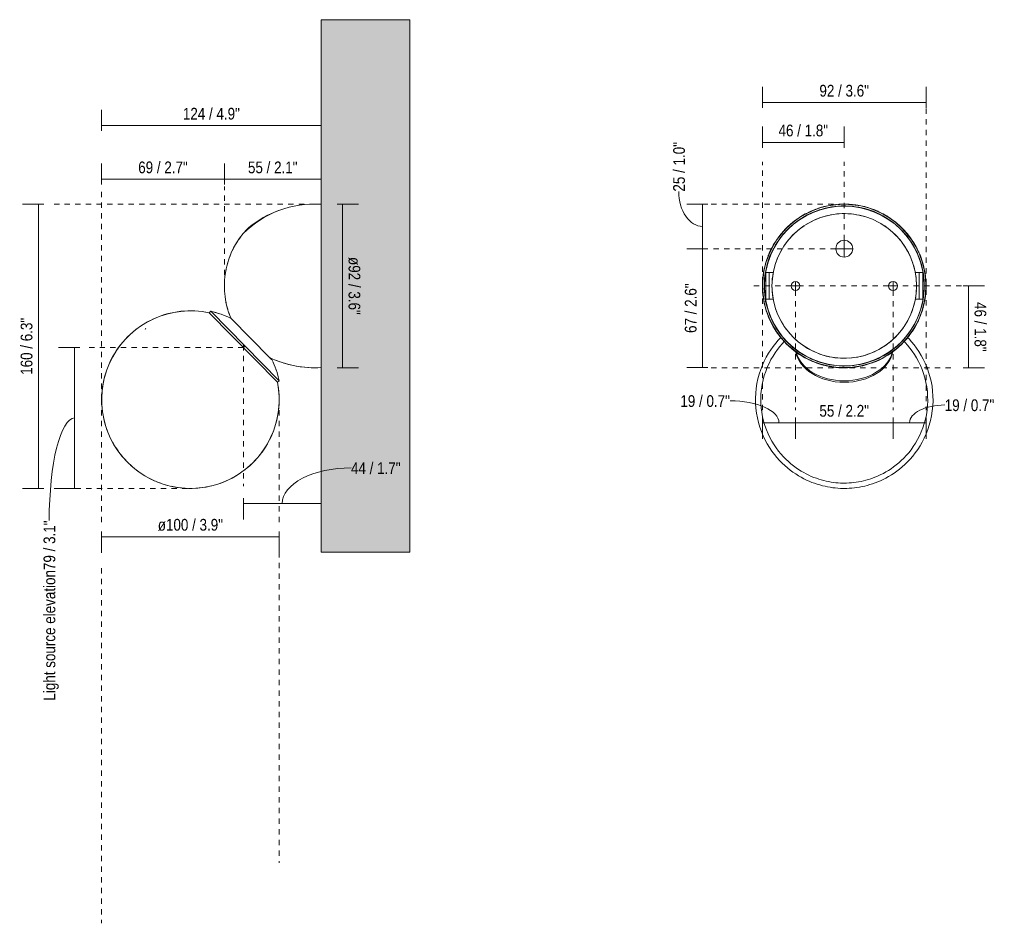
# Model space of a CAD drawing. Header units: millimetres. Extents: x -6669 to -5291, y -59 to 6739.
# Tile 2 of 4: x -5846 to -5291, y -59 to 450. Entities that reach past the tile are written whole.
import ezdxf

# ---------------------------------------------------------------- set-up
doc = ezdxf.new("R2010")
doc.units = ezdxf.units.MM
doc.linetypes.add('Dash', pattern=[6, 3, -3])
for name, color, linetype, lineweight in [('Cotas', 7, 'Continuous', 9), ('Cotas-3', 7, 'Continuous', 9), ('Lighthing Fixture Detail Wide Black', 7, 'Continuous', 20), ('Luminarias', 7, 'Continuous', 20), ('Muros', 7, 'Continuous', 9)]:
    doc.layers.add(name, color=color, linetype=linetype, lineweight=lineweight)
doc.layers.add('Lighthing Fixture Dim Grey Dash', color=7, linetype='Dash', lineweight=9, true_color=0xd2d2d2)
doc.styles.add('Arial Narrow', font='ARIALN.TTF', dxfattribs={"height": 6.6})
doc.dimstyles.new('FARO_-_2_2mm_Arial_Narrow_mm_Inch_Left', dxfattribs={"dimscale": 304.8, "dimtxt": 6.754644, "dimasz": 0, "dimexe": 0.029528, "dimexo": 0.0625, "dimgap": 0.004921, "dimtad": 1, "dimdec": 0, "dimzin": 0, "dimdsep": 46, "dimtxsty": 'Arial Narrow', "dimblk1": 'NONE', "dimblk2": 'NONE', "dimsah": 1, "dimcen": 0.09, "dimadec": 0, "dimazin": 0, "dimtfac": 1, "dimtdec": 4, "dimtix": 1, "dimtmove": 0, "dimatfit": 3, "dimfxl": 0.009843, "dimfxlon": 1, "dimtvp": 1, "dimtolj": 1, "dimtzin": 0, "dimarcsym": 2})
doc.dimstyles.new('FARO_-_2_2mm_Arial_Narrow_mm_Inch_Left_1', dxfattribs={"dimscale": 304.8, "dimtxt": 6.754644, "dimasz": 0, "dimexe": 0.029528, "dimexo": 0.0625, "dimgap": 0.004921, "dimtad": 1, "dimdec": 0, "dimzin": 0, "dimdsep": 46, "dimtxsty": 'Arial Narrow', "dimblk1": 'NONE', "dimblk2": 'NONE', "dimsah": 1, "dimcen": 0.09, "dimadec": 0, "dimazin": 0, "dimtfac": 1, "dimtdec": 4, "dimtix": 1, "dimtmove": 1, "dimatfit": 3, "dimfxl": 0.009843, "dimfxlon": 1, "dimtvp": 1, "dimtolj": 1, "dimtzin": 0, "dimarcsym": 2})
doc.dimstyles.new('FARO_-_2_2mm_Arial_Narrow_mm_Inch_Right', dxfattribs={"dimscale": 304.8, "dimtxt": 6.754644, "dimasz": 0, "dimexe": 0.029528, "dimexo": 0.0625, "dimgap": 0.004921, "dimtad": 1, "dimdec": 0, "dimzin": 0, "dimdsep": 46, "dimtxsty": 'Arial Narrow', "dimblk1": 'NONE', "dimblk2": 'NONE', "dimsah": 1, "dimcen": 0.09, "dimadec": 0, "dimazin": 0, "dimtfac": 1, "dimtdec": 4, "dimtix": 1, "dimtmove": 0, "dimatfit": 3, "dimfxl": 0.009843, "dimfxlon": 1, "dimtvp": 1, "dimtolj": 1, "dimtzin": 0, "dimarcsym": 2})

# ---------------------------------------------------------------- blocks, each defined once
blk = doc.blocks.new('64027 - 64028 JOY LED White wall lamp-507140-Lateral_PDF')
at = {"layer": 'Luminarias'}
for p, q in [((-3269.76, 346.04), (-3268.96, 346)), ((-3315.4, 326.25), (-3314.33, 327.75)), ((-3313.2, 329.21), (-3312.99, 329.47)), ((-3317.36, 323.12), (-3316.41, 324.71)), ((-3320.51, 316.45), (-3319.82, 318.16)), ((-3319.07, 319.85), (-3318.25, 321.5)), ((-3322.14, 311.16), (-3321.67, 312.94)), ((-3322.88, 307.54), (-3322.55, 309.36)), ((-3323.11, 294.08), (-3323.17, 294.68)), ((-3322.5, 290.44), (-3322.84, 292.26)), ((-3321.61, 286.86), (-3322.09, 288.64)), ((-3296.65, 259.02), (-3297.82, 259.56)), ((-3297.81, 259.55), (-3296.88, 258.61)), ((-3295.94, 256.68), (-3295.16, 254.8)), ((-3292.26, 257.27), (-3294.47, 258.1)), ((-3294.45, 252.9), (-3294.38, 252.67)), ((-3293.82, 250.96), (-3293.26, 249)), ((-3292.79, 247.02), (-3292.69, 246.55)), ((-3389.19, 217.58), (-3389.89, 219.46)), ((-3387.57, 213.93), (-3388.42, 215.74)), ((-3385.67, 210.41), (-3386.66, 212.15)), ((-3383.48, 207.06), (-3384.61, 208.72)), ((-3381.04, 203.9), (-3382.3, 205.45)), ((-3378.35, 200.94), (-3379.73, 202.39)), ((-3377.82, 200.4), (-3378.28, 200.86)), ((-3359.34, 188.8), (-3361.21, 189.5)), ((-3355.52, 187.61), (-3357.44, 188.17))]:
    blk.add_line(p, q, dxfattribs=at)
at = {"layer": 'Luminarias', "flags": 128}
for points in [[(-3307.57, 334.63), (-3305.63, 336), (-3303.64, 337.28), (-3301.6, 338.48), (-3299.52, 339.61), (-3297.39, 340.64), (-3295.22, 341.59), (-3293.01, 342.46), (-3292.79, 342.53)], [(-3312.99, 329.47), (-3312.23, 330.36), (-3311.44, 331.23), (-3310.62, 332.06), (-3309.76, 332.86), (-3308.87, 333.62), (-3307.96, 334.35), (-3307.57, 334.63)], [(-3390.52, 221.36), (-3391.06, 223.28), (-3391.53, 225.23), (-3391.93, 227.19), (-3392.24, 229.16), (-3392.47, 231.15), (-3392.63, 233.14), (-3392.7, 235.14), (-3392.69, 237.14), (-3392.61, 239.14), (-3392.44, 241.13), (-3392.2, 243.12), (-3391.87, 245.09), (-3391.47, 247.05), (-3390.99, 248.99), (-3390.43, 250.91), (-3389.8, 252.81), (-3389.09, 254.68), (-3388.3, 256.52), (-3387.45, 258.32), (-3386.52, 260.09), (-3385.52, 261.83), (-3384.45, 263.52), (-3383.32, 265.17), (-3382.12, 266.77), (-3380.86, 268.32), (-3379.53, 269.82), (-3378.15, 271.26), (-3376.71, 272.65), (-3375.22, 273.98), (-3373.68, 275.25), (-3372.08, 276.46), (-3370.44, 277.6), (-3368.75, 278.68), (-3367.03, 279.68), (-3365.26, 280.62), (-3363.46, 281.49), (-3361.62, 282.28), (-3359.76, 283), (-3357.86, 283.65), (-3355.94, 284.21), (-3354.01, 284.7), (-3352.05, 285.12), (-3350.08, 285.45), (-3348.09, 285.71), (-3346.1, 285.88), (-3344.1, 285.98), (-3342.1, 285.99), (-3340.11, 285.93), (-3338.11, 285.79), (-3336.12, 285.56), (-3334.15, 285.26), (-3332.18, 284.88), (-3332.01, 284.84)], [(-3331.26, 285.76), (-3329.28, 285.28), (-3327.33, 284.71), (-3325.4, 284.06), (-3323.49, 283.34), (-3321.62, 282.54), (-3319.78, 281.67), (-3319.74, 281.65)], [(-3319.74, 281.65), (-3320.43, 283.36), (-3321.06, 285.1)], [(-3268.96, 254), (-3271.33, 253.9), (-3273.69, 253.9), (-3276.06, 254), (-3278.42, 254.18), (-3280.77, 254.47), (-3283.11, 254.84), (-3285.43, 255.31), (-3287.73, 255.87), (-3290.01, 256.53)], [(-3293.63, 245.81), (-3293.35, 244.32), (-3293.05, 242.34), (-3292.83, 240.35), (-3292.7, 238.36), (-3292.64, 236.36), (-3292.66, 234.36), (-3292.76, 232.36), (-3292.95, 230.37), (-3293.21, 228.39), (-3293.55, 226.42), (-3293.97, 224.46), (-3294.47, 222.52), (-3295.04, 220.61), (-3295.69, 218.72), (-3296.42, 216.85), (-3297.22, 215.02), (-3298.09, 213.22), (-3299.03, 211.46), (-3300.05, 209.73), (-3301.13, 208.05), (-3302.28, 206.41), (-3303.49, 204.82), (-3304.76, 203.28), (-3306.1, 201.79), (-3307.49, 200.36), (-3308.94, 198.98), (-3310.45, 197.66), (-3312, 196.41), (-3313.61, 195.21), (-3315.26, 194.09), (-3316.95, 193.03), (-3318.69, 192.03), (-3320.46, 191.11), (-3322.27, 190.26), (-3324.12, 189.48), (-3325.99, 188.78), (-3327.89, 188.15), (-3329.81, 187.6), (-3331.75, 187.12), (-3333.71, 186.73), (-3335.69, 186.41), (-3337.67, 186.17), (-3339.67, 186.01), (-3341.67, 185.93), (-3343.67, 185.94), (-3345.66, 186.02), (-3347.66, 186.18), (-3349.64, 186.42), (-3351.62, 186.74), (-3353.58, 187.14)], [(-3363.05, 190.28), (-3364.86, 191.14), (-3366.63, 192.06), (-3368.37, 193.05), (-3370.06, 194.12), (-3371.71, 195.25), (-3373.32, 196.44), (-3374.87, 197.7), (-3376.37, 199.02)]]:
    blk.add_lwpolyline(points, dxfattribs=at)
blk = doc.blocks.new('64027 - 64028 JOY LED White wall lamp-507140-Alzado_PDF Fixing')
at = {"layer": 'Luminarias', "color": 254, "lineweight": 9, "true_color": 0xeaeaea}
for p, q in [((6573.44, 340.3), (6571.83, 340.03)), ((6576.68, 340.66), (6575.05, 340.51)), ((6556.85, 333.88), (6555.51, 332.95)), ((6594.26, 337.98), (6592.73, 338.54)), ((6597.25, 336.68), (6595.77, 337.36)), ((6611.18, 325.63), (6610.13, 326.87)), ((6544.57, 321.01), (6543.76, 319.6)), ((6619.08, 309.69), (6618.66, 311.26)), ((6535.21, 307.5), (6537.22, 307.5)), ((6535.21, 307.5), (6535.21, 292.5)), ((6537.22, 307.5), (6537.77, 307.5)), ((6537.22, 307.5), (6537.22, 292.5)), ((6537.77, 307.5), (6539.21, 307.5)), ((6539.21, 307.5), (6539.45, 307.5)), ((6619.54, 307.5), (6619.78, 307.5)), ((6619.78, 307.5), (6621.22, 307.5)), ((6621.22, 307.5), (6621.78, 307.5)), ((6621.78, 307.5), (6623.78, 307.5)), ((6621.78, 292.5), (6621.78, 307.5)), ((6623.78, 307.5), (6623.78, 292.5)), ((6538.75, 300.88), (6538.74, 300)), ((6620.24, 299.12), (6620.25, 300)), ((6537.22, 292.5), (6535.21, 292.5)), ((6537.77, 292.5), (6537.22, 292.5)), ((6539.21, 292.5), (6537.77, 292.5)), ((6539.46, 292.5), (6539.21, 292.5)), ((6539.91, 290.31), (6540.33, 288.74)), ((6619.78, 292.5), (6619.54, 292.5)), ((6621.22, 292.5), (6619.78, 292.5)), ((6621.78, 292.5), (6621.22, 292.5)), ((6623.78, 292.5), (6621.78, 292.5)), ((6614.42, 278.99), (6615.23, 280.4)), ((6547.81, 274.37), (6548.86, 273.13)), ((6602.14, 266.12), (6603.48, 267.05)), ((6551.99, 266.16), (6551.99, 265.32)), ((6561.74, 263.32), (6563.22, 262.64)), ((6564.73, 262.02), (6566.26, 261.46)), ((6607, 265.32), (6607, 266.16)), ((6582.31, 259.34), (6583.94, 259.49)), ((6585.55, 259.7), (6587.16, 259.97))]:
    blk.add_line(p, q, dxfattribs=at)
at = {"layer": 'Luminarias', "color": 254, "lineweight": 9, "true_color": 0xeaeaea, "flags": 128}
for points in [[(6579.5, 346.11), (6577.65, 346.07), (6575.81, 345.96), (6573.98, 345.78), (6572.15, 345.52), (6570.34, 345.19), (6568.54, 344.79), (6566.75, 344.31), (6564.99, 343.77), (6563.25, 343.15), (6561.54, 342.47), (6559.86, 341.72), (6558.2, 340.9), (6556.59, 340.01), (6555, 339.07), (6553.46, 338.06), (6551.96, 336.98), (6550.5, 335.85), (6549.09, 334.66), (6547.73, 333.42), (6546.42, 332.12), (6545.16, 330.78), (6543.96, 329.38), (6542.81, 327.93), (6541.72, 326.44), (6540.7, 324.91), (6539.73, 323.34), (6538.83, 321.73), (6537.99, 320.09), (6537.22, 318.41), (6536.52, 316.71), (6535.89, 314.98), (6535.32, 313.22), (6534.83, 311.44), (6534.41, 309.65), (6534.06, 307.84), (6533.78, 306.01), (6533.58, 304.18), (6533.45, 302.34), (6533.39, 300.5), (6533.41, 298.65), (6533.5, 296.81), (6533.66, 294.97), (6533.9, 293.15), (6534.21, 291.33), (6534.59, 289.52), (6535.05, 287.74), (6535.57, 285.97), (6536.17, 284.22), (6536.84, 282.5), (6537.57, 280.81), (6538.37, 279.15), (6539.24, 277.52), (6540.17, 275.93), (6541.16, 274.38), (6542.22, 272.87), (6543.33, 271.4), (6544.5, 269.97), (6545.73, 268.6), (6547.02, 267.27), (6548.35, 266), (6549.74, 264.78), (6551.17, 263.62), (6552.65, 262.52), (6554.17, 261.47), (6555.73, 260.49), (6557.33, 259.57), (6558.96, 258.72), (6560.63, 257.93), (6562.32, 257.21), (6564.05, 256.56), (6565.8, 255.97), (6567.57, 255.46), (6569.36, 255.02), (6571.17, 254.65), (6572.99, 254.35), (6574.82, 254.13), (6576.66, 253.98), (6578.5, 253.9), (6579.5, 253.89)], [(6579.5, 345.11), (6577.69, 345.07), (6575.89, 344.96), (6574.1, 344.78), (6572.31, 344.53), (6570.53, 344.21), (6568.77, 343.82), (6567.03, 343.35), (6565.31, 342.82), (6563.61, 342.22), (6561.93, 341.55), (6560.28, 340.81), (6558.67, 340.01), (6557.08, 339.15), (6555.53, 338.22), (6554.03, 337.23), (6552.56, 336.18), (6551.13, 335.08), (6549.75, 333.91), (6548.42, 332.7), (6547.14, 331.43), (6545.91, 330.11), (6544.73, 328.74), (6543.61, 327.33), (6542.54, 325.87), (6541.54, 324.37), (6540.59, 322.83), (6539.71, 321.26), (6538.89, 319.65), (6538.14, 318.01), (6537.45, 316.35), (6536.83, 314.65), (6536.28, 312.93), (6535.8, 311.19), (6535.39, 309.44), (6535.04, 307.67), (6534.77, 305.88), (6534.57, 304.09), (6534.45, 302.29), (6534.39, 300.49), (6534.41, 298.68), (6534.5, 296.88), (6534.66, 295.08), (6534.89, 293.29), (6535.19, 291.52), (6535.57, 289.75), (6536.01, 288), (6536.53, 286.27), (6537.11, 284.57), (6537.76, 282.88), (6538.48, 281.23), (6539.26, 279.6), (6540.11, 278.01), (6541.02, 276.45), (6541.99, 274.93), (6543.03, 273.45), (6544.12, 272.02), (6545.26, 270.62), (6546.47, 269.28), (6547.72, 267.98), (6549.03, 266.74), (6550.38, 265.55), (6551.78, 264.41), (6553.23, 263.33), (6554.72, 262.31), (6556.24, 261.35), (6557.81, 260.45), (6559.41, 259.61), (6561.04, 258.84), (6562.7, 258.14), (6564.38, 257.5), (6566.1, 256.93), (6567.83, 256.43), (6569.58, 255.99), (6571.35, 255.63), (6573.13, 255.34), (6574.92, 255.12), (6576.72, 254.98), (6578.52, 254.9), (6579.5, 254.89)], [(6579.5, 253.89), (6581.34, 253.93), (6583.18, 254.04), (6585.02, 254.22), (6586.84, 254.48), (6588.66, 254.81), (6590.46, 255.21), (6592.24, 255.69), (6594, 256.23), (6595.74, 256.85), (6597.45, 257.53), (6599.14, 258.28), (6600.79, 259.1), (6602.41, 259.99), (6603.99, 260.93), (6605.53, 261.94), (6607.03, 263.02), (6608.49, 264.15), (6609.9, 265.34), (6611.26, 266.58), (6612.57, 267.88), (6613.83, 269.22), (6615.03, 270.62), (6616.18, 272.07), (6617.27, 273.56), (6618.29, 275.09), (6619.26, 276.66), (6620.16, 278.27), (6621, 279.91), (6621.77, 281.59), (6622.47, 283.29), (6623.1, 285.02), (6623.67, 286.78), (6624.16, 288.56), (6624.58, 290.35), (6624.93, 292.16), (6625.21, 293.99), (6625.41, 295.82), (6625.54, 297.66), (6625.6, 299.5), (6625.58, 301.35), (6625.49, 303.19), (6625.33, 305.03), (6625.09, 306.85), (6624.78, 308.67), (6624.4, 310.48), (6623.94, 312.26), (6623.42, 314.03), (6622.82, 315.78), (6622.16, 317.5), (6621.42, 319.19), (6620.62, 320.85), (6619.75, 322.48), (6618.82, 324.07), (6617.83, 325.62), (6616.77, 327.13), (6615.66, 328.6), (6614.49, 330.03), (6613.26, 331.4), (6611.98, 332.73), (6610.64, 334), (6609.26, 335.22), (6607.82, 336.38), (6606.35, 337.48), (6604.83, 338.53), (6603.26, 339.51), (6601.67, 340.43), (6600.03, 341.28), (6598.36, 342.07), (6596.67, 342.79), (6594.94, 343.44), (6593.19, 344.03), (6591.42, 344.54), (6589.63, 344.98), (6587.82, 345.35), (6586, 345.65), (6584.17, 345.87), (6582.33, 346.02), (6580.49, 346.1), (6579.5, 346.11)], [(6579.5, 254.89), (6581.3, 254.93), (6583.1, 255.04), (6584.9, 255.22), (6586.68, 255.47), (6588.46, 255.79), (6590.22, 256.18), (6591.96, 256.65), (6593.69, 257.18), (6595.39, 257.78), (6597.06, 258.45), (6598.71, 259.19), (6600.33, 259.99), (6601.91, 260.85), (6603.46, 261.78), (6604.97, 262.77), (6606.43, 263.82), (6607.86, 264.92), (6609.24, 266.09), (6610.57, 267.3), (6611.85, 268.57), (6613.09, 269.89), (6614.26, 271.26), (6615.38, 272.67), (6616.45, 274.13), (6617.45, 275.63), (6618.4, 277.17), (6619.28, 278.74), (6620.1, 280.35), (6620.85, 281.99), (6621.54, 283.65), (6622.16, 285.35), (6622.71, 287.07), (6623.19, 288.81), (6623.61, 290.56), (6623.95, 292.33), (6624.22, 294.12), (6624.42, 295.91), (6624.55, 297.71), (6624.6, 299.51), (6624.59, 301.32), (6624.5, 303.12), (6624.34, 304.92), (6624.1, 306.71), (6623.8, 308.48), (6623.42, 310.25), (6622.98, 312), (6622.47, 313.73), (6621.88, 315.43), (6621.23, 317.12), (6620.51, 318.77), (6619.73, 320.4), (6618.88, 321.99), (6617.97, 323.55), (6617, 325.07), (6615.97, 326.55), (6614.88, 327.98), (6613.73, 329.38), (6612.53, 330.72), (6611.27, 332.02), (6609.96, 333.26), (6608.61, 334.45), (6607.21, 335.59), (6605.76, 336.67), (6604.28, 337.69), (6602.75, 338.65), (6601.18, 339.55), (6599.59, 340.39), (6597.95, 341.16), (6596.29, 341.86), (6594.61, 342.5), (6592.89, 343.07), (6591.16, 343.57), (6589.41, 344.01), (6587.64, 344.37), (6585.86, 344.66), (6584.07, 344.88), (6582.27, 345.02), (6580.47, 345.1), (6579.5, 345.11)], [(6570.24, 339.69), (6568.66, 339.29), (6567.09, 338.82), (6565.55, 338.29), (6564.03, 337.71), (6562.54, 337.06), (6561.07, 336.35), (6559.63, 335.58), (6558.22, 334.76)], [(6591.18, 339.04), (6589.61, 339.48), (6588.02, 339.85), (6586.42, 340.16), (6584.81, 340.41), (6583.19, 340.59), (6581.56, 340.7), (6579.94, 340.75), (6578.31, 340.74)], [(6609.04, 328.08), (6607.89, 329.24), (6606.7, 330.35), (6605.46, 331.41), (6604.19, 332.42), (6602.87, 333.39), (6601.52, 334.29), (6600.13, 335.15), (6598.7, 335.94)], [(6554.21, 331.96), (6552.96, 330.93), (6551.74, 329.84), (6550.57, 328.71), (6549.44, 327.53), (6548.37, 326.3), (6547.34, 325.04), (6546.36, 323.73), (6545.44, 322.39)], [(6618.18, 312.82), (6617.64, 314.36), (6617.03, 315.87), (6616.37, 317.36), (6615.64, 318.82), (6614.86, 320.25), (6614.02, 321.65), (6613.13, 323.01), (6612.18, 324.34)], [(6543.01, 318.15), (6542.31, 316.68), (6541.67, 315.18), (6541.1, 313.65), (6540.58, 312.11), (6540.13, 310.54), (6539.74, 308.96), (6539.41, 307.36), (6539.15, 305.75), (6538.95, 304.13), (6538.82, 302.51)], [(6620.25, 300), (6620.22, 301.63), (6620.12, 303.26), (6619.96, 304.88), (6619.73, 306.49), (6619.44, 308.1)], [(6538.74, 300), (6538.77, 298.37), (6538.87, 296.74), (6539.03, 295.12), (6539.26, 293.51), (6539.55, 291.9)], [(6615.98, 281.85), (6616.68, 283.32), (6617.32, 284.82), (6617.89, 286.35), (6618.41, 287.89), (6618.86, 289.46), (6619.25, 291.04), (6619.58, 292.64), (6619.84, 294.25), (6620.04, 295.87), (6620.17, 297.49)], [(6540.81, 287.18), (6541.35, 285.64), (6541.96, 284.13), (6542.62, 282.64), (6543.35, 281.18), (6544.13, 279.75), (6544.97, 278.35), (6545.86, 276.99), (6546.81, 275.66)], [(6604.78, 268.04), (6606.04, 269.07), (6607.25, 270.16), (6608.42, 271.29), (6609.55, 272.47), (6610.62, 273.7), (6611.65, 274.96), (6612.63, 276.27), (6613.55, 277.61)], [(6543.73, 270.97), (6542.3, 269.44), (6540.85, 267.76), (6539.44, 265.97), (6538.08, 264.06), (6536.78, 262.04), (6535.55, 259.91), (6534.4, 257.67), (6533.34, 255.32), (6532.39, 252.88), (6531.56, 250.34), (6530.85, 247.72), (6530.28, 245.04), (6529.85, 242.3), (6529.57, 239.52), (6529.45, 236.72), (6529.49, 233.91), (6529.68, 231.12), (6530.03, 228.36), (6530.52, 225.64), (6531.16, 222.98), (6531.93, 220.4), (6532.82, 217.91), (6533.82, 215.5), (6534.92, 213.21), (6536.11, 211.02), (6537.37, 208.94), (6538.7, 206.97), (6540.09, 205.12), (6541.51, 203.37), (6542.98, 201.74), (6544.47, 200.22), (6545.98, 198.8), (6547.51, 197.48), (6549.04, 196.25), (6550.58, 195.12), (6552.12, 194.07), (6553.66, 193.11), (6555.2, 192.22), (6556.73, 191.4), (6558.25, 190.66), (6559.76, 189.98), (6561.27, 189.36), (6562.76, 188.8), (6564.25, 188.3), (6565.73, 187.86), (6567.19, 187.46), (6568.65, 187.11), (6570.11, 186.81), (6571.56, 186.56), (6573, 186.35), (6574.43, 186.18), (6575.87, 186.06), (6577.3, 185.97), (6578.72, 185.93), (6579.5, 185.93)], [(6545.69, 268.67), (6544.53, 267.43), (6543.17, 265.85), (6541.84, 264.17), (6540.57, 262.38), (6539.34, 260.48), (6538.19, 258.48), (6537.1, 256.37), (6536.11, 254.16), (6535.22, 251.86), (6534.43, 249.48), (6533.76, 247.02), (6533.23, 244.49), (6532.82, 241.92), (6532.56, 239.31), (6532.45, 236.67), (6532.48, 234.04), (6532.67, 231.41), (6532.99, 228.81), (6533.46, 226.26), (6534.05, 223.76), (6534.78, 221.34), (6535.61, 218.99), (6536.56, 216.73), (6537.59, 214.57), (6538.71, 212.51), (6539.9, 210.56), (6541.15, 208.71), (6542.45, 206.97), (6543.79, 205.33), (6545.17, 203.8), (6546.57, 202.36), (6547.99, 201.03), (6549.42, 199.79), (6550.87, 198.63), (6552.31, 197.57), (6553.76, 196.58), (6555.21, 195.67), (6556.65, 194.84), (6558.09, 194.07), (6559.52, 193.37), (6560.94, 192.74), (6562.36, 192.16), (6563.76, 191.63), (6565.16, 191.16), (6566.55, 190.74), (6567.93, 190.37), (6569.3, 190.04), (6570.67, 189.76), (6572.03, 189.52), (6573.39, 189.32), (6574.74, 189.17), (6576.08, 189.05), (6577.43, 188.97), (6578.77, 188.93), (6579.5, 188.93)], [(6549.96, 271.92), (6551.1, 270.76), (6552.29, 269.65), (6553.53, 268.59), (6554.81, 267.58), (6556.12, 266.61), (6557.48, 265.71), (6558.87, 264.85), (6560.29, 264.06), (6560.3, 264.05)], [(6579.5, 185.93), (6580.92, 185.95), (6582.35, 186.01), (6583.78, 186.11), (6585.22, 186.25), (6586.66, 186.44), (6588.1, 186.67), (6589.55, 186.95), (6591.01, 187.27), (6592.47, 187.64), (6593.95, 188.06), (6595.43, 188.53), (6596.92, 189.05), (6598.42, 189.64), (6599.93, 190.28), (6601.44, 190.99), (6602.97, 191.77), (6604.5, 192.62), (6606.04, 193.54), (6607.58, 194.54), (6609.12, 195.63), (6610.66, 196.81), (6612.19, 198.07), (6613.71, 199.44), (6615.21, 200.91), (6616.69, 202.48), (6618.14, 204.16), (6619.55, 205.95), (6620.91, 207.86), (6622.21, 209.88), (6623.44, 212.01), (6624.59, 214.25), (6625.65, 216.6), (6626.6, 219.04), (6627.43, 221.58), (6628.14, 224.2), (6628.72, 226.88), (6629.14, 229.62), (6629.42, 232.4), (6629.54, 235.2), (6629.5, 238.01), (6629.31, 240.8), (6628.96, 243.57), (6628.47, 246.28), (6627.83, 248.94), (6627.07, 251.52), (6626.17, 254.02), (6625.17, 256.42), (6624.07, 258.72), (6622.88, 260.91), (6621.62, 262.99), (6620.29, 264.95), (6618.91, 266.81), (6617.48, 268.55), (6616.01, 270.18), (6615.24, 270.97)], [(6579.5, 188.93), (6580.84, 188.94), (6582.18, 189), (6583.53, 189.1), (6584.88, 189.23), (6586.23, 189.41), (6587.59, 189.63), (6588.95, 189.88), (6590.32, 190.19), (6591.69, 190.53), (6593.08, 190.93), (6594.47, 191.37), (6595.87, 191.87), (6597.28, 192.42), (6598.7, 193.02), (6600.13, 193.69), (6601.56, 194.42), (6603, 195.22), (6604.45, 196.08), (6605.9, 197.03), (6607.34, 198.05), (6608.79, 199.15), (6610.23, 200.35), (6611.66, 201.63), (6613.07, 203.01), (6614.46, 204.49), (6615.82, 206.07), (6617.15, 207.75), (6618.43, 209.55), (6619.65, 211.44), (6620.81, 213.45), (6621.89, 215.55), (6622.88, 217.76), (6623.78, 220.06), (6624.56, 222.44), (6625.23, 224.9), (6625.77, 227.43), (6626.17, 230), (6626.43, 232.62), (6626.54, 235.25), (6626.51, 237.89), (6626.33, 240.51), (6626, 243.11), (6625.53, 245.66), (6624.94, 248.16), (6624.21, 250.59), (6623.38, 252.93), (6622.43, 255.19), (6621.4, 257.35), (6620.28, 259.41), (6619.09, 261.37), (6617.84, 263.21), (6616.54, 264.96), (6615.2, 266.59), (6613.83, 268.13), (6613.3, 268.67)], [(6567.81, 260.96), (6569.38, 260.52), (6570.97, 260.15), (6572.57, 259.84), (6574.18, 259.59), (6575.8, 259.41), (6577.43, 259.3), (6579.06, 259.25), (6580.69, 259.26)], [(6588.76, 260.31), (6590.33, 260.71), (6591.9, 261.18), (6593.44, 261.71), (6594.96, 262.29), (6596.46, 262.94), (6597.92, 263.65), (6599.36, 264.42), (6600.77, 265.24)]]:
    blk.add_lwpolyline(points, dxfattribs=at)
at = {"layer": 'Luminarias', "color": 254, "lineweight": 9, "true_color": 0xeaeaea}
for radius, start, end in [(46, 90, 270), (45, 90, 270), (46, 270, 90), (45, 270, 90)]:
    blk.add_arc((6579.5, 300), radius, start, end, dxfattribs=at)
for centre, start_param, end_param in [((6579.5, 265.32), 3.267871, 4.712389), ((6579.5, 266.16), 3.319018, 4.712389), ((6579.5, 265.32), 4.712389, 6.161697), ((6579.5, 266.16), 4.712389, 6.110454)]:
    blk.add_ellipse(centre, major_axis=(27.5, 0), ratio=0.712927, start_param=start_param, end_param=end_param, dxfattribs=at)
blk = doc.blocks.new('DIMBLOCK4-Lateral_PDF')
at = {"layer": 'Cotas-3', "color": 251, "true_color": 0x5b5b5b, "transparency": 16777216}
for p, q in [((-5667.1, 346.1), (-5655.1, 346.1)), ((-5664.1, 346.1), (-5667.1, 346.1)), ((-5664.1, 346.1), (-5664.1, 253.9)), ((-5667.1, 253.9), (-5655.1, 253.9)), ((-5664.1, 253.9), (-5667.1, 253.9))]:
    blk.add_line(p, q, dxfattribs=at)
at = {"layer": 'Cotas-3', "color": 0, "transparency": 16777216, "insert": (-5654.07, 316.3), "char_height": 6.6, "width": 39.1126, "attachment_point": 1, "rotation": 270, "line_spacing_factor": 0.974696, "style": 'Arial Narrow'}
blk.add_mtext('ø92 / 3.6"', dxfattribs=at)
blk = doc.blocks.new('_None')
blk = doc.blocks.new('DIMBLOCK5-Lateral_PDF')
at = {"layer": 'Cotas-3', "color": 251, "true_color": 0x5b5b5b, "transparency": 16777216}
for p, q in [((-5730.65, 357.07), (-5730.65, 369.07)), ((-5676.11, 357.07), (-5676.11, 369.07)), ((-5676.11, 360.07), (-5730.65, 360.07)), ((-5730.65, 360.07), (-5730.65, 357.07)), ((-5676.11, 360.07), (-5676.11, 357.07))]:
    blk.add_line(p, q, dxfattribs=at)
at = {"layer": 'Cotas-3', "color": 0, "transparency": 16777216, "insert": (-5717.38, 370.1), "char_height": 6.6, "width": 33.5802, "attachment_point": 1, "line_spacing_factor": 0.974696, "style": 'Arial Narrow'}
blk.add_mtext('55 / 2.1"', dxfattribs=at)
blk = doc.blocks.new('DIMBLOCK6-Lateral_PDF')
at = {"layer": 'Cotas-3', "color": 251, "true_color": 0x5b5b5b, "transparency": 16777216}
for p, q in [((-5799.86, 357.07), (-5799.86, 369.07)), ((-5730.65, 357.07), (-5730.65, 369.07)), ((-5799.86, 360.07), (-5730.65, 360.07)), ((-5799.86, 360.07), (-5799.86, 357.07)), ((-5730.65, 360.07), (-5730.65, 357.07))]:
    blk.add_line(p, q, dxfattribs=at)
at = {"layer": 'Cotas-3', "color": 0, "transparency": 16777216, "insert": (-5779.25, 370.1), "char_height": 6.6, "width": 33.5802, "attachment_point": 1, "line_spacing_factor": 0.974696, "style": 'Arial Narrow'}
blk.add_mtext('69 / 2.7"', dxfattribs=at)
blk = doc.blocks.new('DIMBLOCK7-Lateral_PDF')
at = {"layer": 'Cotas-3', "color": 251, "true_color": 0x5b5b5b, "transparency": 16777216}
for p, q in [((-5799.86, 387.31), (-5799.86, 399.31)), ((-5676.11, 387.31), (-5676.11, 399.31)), ((-5799.86, 390.31), (-5676.11, 390.31)), ((-5799.86, 390.31), (-5799.86, 387.31)), ((-5676.11, 390.31), (-5676.11, 387.31))]:
    blk.add_line(p, q, dxfattribs=at)
at = {"layer": 'Cotas-3', "color": 0, "transparency": 16777216, "insert": (-5754.07, 400.34), "char_height": 6.6, "width": 38.598, "attachment_point": 1, "line_spacing_factor": 0.974696, "style": 'Arial Narrow'}
blk.add_mtext('124 / 4.9"', dxfattribs=at)
blk = doc.blocks.new('DIMBLOCK8-Lateral_PDF')
at = {"layer": 'Cotas-3', "color": 251, "true_color": 0x5b5b5b, "transparency": 16777216}
for p, q in [((-5832.48, 346.1), (-5844.48, 346.1)), ((-5835.48, 185.93), (-5835.48, 346.1)), ((-5835.48, 346.1), (-5832.48, 346.1)), ((-5832.48, 185.93), (-5844.48, 185.93)), ((-5835.48, 185.93), (-5832.48, 185.93))]:
    blk.add_line(p, q, dxfattribs=at)
at = {"layer": 'Cotas-3', "color": 0, "transparency": 16777216, "insert": (-5845.51, 249.93), "char_height": 6.6, "width": 38.598, "attachment_point": 1, "rotation": 90, "line_spacing_factor": 0.974696, "style": 'Arial Narrow'}
blk.add_mtext('160 / 6.3"', dxfattribs=at)
blk = doc.blocks.new('DIMBLOCK9-Lateral_PDF')
at = {"layer": 'Cotas-3', "color": 251, "true_color": 0x5b5b5b, "transparency": 16777216}
for p, q in [((-5799.86, 161.71), (-5799.86, 149.71)), ((-5799.86, 158.71), (-5799.86, 161.71)), ((-5699.81, 161.71), (-5699.81, 149.71)), ((-5699.81, 158.71), (-5699.81, 161.71)), ((-5699.81, 158.71), (-5799.86, 158.71))]:
    blk.add_line(p, q, dxfattribs=at)
at = {"layer": 'Cotas-3', "color": 0, "transparency": 16777216, "insert": (-5768.22, 168.74), "char_height": 6.6, "width": 44.1303, "attachment_point": 1, "line_spacing_factor": 0.974696, "style": 'Arial Narrow'}
blk.add_mtext('ø100 / 3.9"', dxfattribs=at)
blk = doc.blocks.new('DIMBLOCK10-Lateral_PDF')
at = {"layer": 'Cotas-3', "color": 251, "true_color": 0x5b5b5b, "transparency": 16777216}
for p, q in [((-5812.11, 265.32), (-5824.11, 265.32)), ((-5815.11, 185.93), (-5815.11, 265.32)), ((-5815.11, 265.32), (-5812.11, 265.32)), ((-5812.11, 185.93), (-5824.11, 185.93)), ((-5815.11, 185.93), (-5812.11, 185.93))]:
    blk.add_line(p, q, dxfattribs=at)
blk.add_ellipse((-5815.11, 167.82), major_axis=(0, 57.81), ratio=0.247749, start_param=0, end_param=1.570796, dxfattribs=at)
at = {"layer": 'Cotas-3', "color": 0, "transparency": 16777216, "insert": (-5832.6, 66.39), "char_height": 6.6, "width": 121.7123, "attachment_point": 1, "rotation": 90, "line_spacing_factor": 0.974696, "style": 'Arial Narrow'}
blk.add_mtext('Light source elevation79 / 3.1"', dxfattribs=at)
blk = doc.blocks.new('DIMBLOCK11-Lateral_PDF')
at = {"layer": 'Cotas-3', "color": 251, "true_color": 0x5b5b5b, "transparency": 16777216}
for p, q in [((-5719.98, 180.49), (-5719.98, 168.49)), ((-5719.98, 177.49), (-5719.98, 180.49)), ((-5676.11, 180.49), (-5676.11, 168.49)), ((-5676.11, 177.49), (-5676.11, 180.49)), ((-5719.98, 177.49), (-5676.11, 177.49))]:
    blk.add_line(p, q, dxfattribs=at)
blk.add_ellipse((-5659.29, 177.49), major_axis=(38.76, 0), ratio=0.515963, start_param=1.570796, end_param=3.141593, dxfattribs=at)
at = {"layer": 'Cotas-3', "color": 0, "transparency": 16777216, "insert": (-5659.29, 200.65), "char_height": 6.6, "width": 33.5802, "attachment_point": 1, "line_spacing_factor": 0.974696, "style": 'Arial Narrow'}
blk.add_mtext('44 / 1.7"', dxfattribs=at)
blk = doc.blocks.new('DIMBLOCK12-Alzado_PDF Fixing')
at = {"layer": 'Cotas-3', "color": 251, "true_color": 0x5b5b5b, "transparency": 16777216}
for p, q in [((-5427.39, 377.85), (-5427.39, 389.85)), ((-5381.27, 377.85), (-5381.27, 389.85)), ((-5427.39, 380.85), (-5381.27, 380.85)), ((-5427.39, 380.85), (-5427.39, 377.85)), ((-5381.27, 380.85), (-5381.27, 377.85))]:
    blk.add_line(p, q, dxfattribs=at)
at = {"layer": 'Cotas-3', "color": 0, "transparency": 16777216, "insert": (-5418.32, 390.88), "char_height": 6.6, "width": 33.5802, "attachment_point": 1, "line_spacing_factor": 0.974696, "style": 'Arial Narrow'}
blk.add_mtext('46 / 1.8"', dxfattribs=at)
blk = doc.blocks.new('DIMBLOCK13-Alzado_PDF Fixing')
at = {"layer": 'Cotas-3', "color": 251, "true_color": 0x5b5b5b, "transparency": 16777216}
for p, q in [((-5458.1, 321), (-5470.1, 321)), ((-5461.1, 254), (-5461.1, 321)), ((-5461.1, 321), (-5458.1, 321)), ((-5458.1, 254), (-5470.1, 254)), ((-5461.1, 254), (-5458.1, 254))]:
    blk.add_line(p, q, dxfattribs=at)
at = {"layer": 'Cotas-3', "color": 0, "transparency": 16777216, "insert": (-5471.13, 273.51), "char_height": 6.6, "width": 33.5802, "attachment_point": 1, "rotation": 90, "line_spacing_factor": 0.974696, "style": 'Arial Narrow'}
blk.add_mtext('67 / 2.6"', dxfattribs=at)
blk = doc.blocks.new('DIMBLOCK14-Alzado_PDF Fixing')
at = {"layer": 'Cotas-3', "color": 251, "true_color": 0x5b5b5b, "transparency": 16777216}
for p, q in [((-5458.1, 346), (-5470.1, 346)), ((-5461.1, 321), (-5461.1, 346)), ((-5461.1, 346), (-5458.1, 346)), ((-5458.1, 321), (-5470.1, 321)), ((-5461.1, 321), (-5458.1, 321))]:
    blk.add_line(p, q, dxfattribs=at)
blk.add_ellipse((-5461.1, 353.15), major_axis=(0, 19.65), ratio=0.683739, start_param=1.570796, end_param=3.141593, dxfattribs=at)
at = {"layer": 'Cotas-3', "color": 0, "transparency": 16777216, "insert": (-5477.7, 353.15), "char_height": 6.6, "width": 33.5802, "attachment_point": 1, "rotation": 90, "line_spacing_factor": 0.974696, "style": 'Arial Narrow'}
blk.add_mtext('25 / 1.0"', dxfattribs=at)
blk = doc.blocks.new('DIMBLOCK15-Alzado_PDF Fixing')
at = {"layer": 'Cotas-3', "color": 251, "true_color": 0x5b5b5b, "transparency": 16777216}
for p, q in [((-5427.39, 225.93), (-5427.39, 213.93)), ((-5427.39, 222.93), (-5427.39, 225.93)), ((-5427.39, 222.93), (-5408.77, 222.93)), ((-5408.77, 225.93), (-5408.77, 213.93)), ((-5408.77, 222.93), (-5408.77, 225.93))]:
    blk.add_line(p, q, dxfattribs=at)
blk.add_ellipse((-5445.67, 222.93), major_axis=(27.59, 0), ratio=0.448324, start_param=0, end_param=1.570796, dxfattribs=at)
at = {"layer": 'Cotas-3', "color": 0, "transparency": 16777216, "insert": (-5473.65, 238.46), "char_height": 6.6, "width": 33.5802, "attachment_point": 1, "line_spacing_factor": 0.974696, "style": 'Arial Narrow'}
blk.add_mtext('19 / 0.7"', dxfattribs=at)
blk = doc.blocks.new('DIMBLOCK16-Alzado_PDF Fixing')
at = {"layer": 'Cotas-3', "color": 251, "true_color": 0x5b5b5b, "transparency": 16777216}
for p, q in [((-5408.77, 225.93), (-5408.77, 213.93)), ((-5408.77, 222.93), (-5408.77, 225.93)), ((-5408.77, 222.93), (-5353.77, 222.93)), ((-5353.77, 225.93), (-5353.77, 213.93)), ((-5353.77, 222.93), (-5353.77, 225.93))]:
    blk.add_line(p, q, dxfattribs=at)
at = {"layer": 'Cotas-3', "color": 0, "transparency": 16777216, "insert": (-5395.27, 232.96), "char_height": 6.6, "width": 33.5802, "attachment_point": 1, "line_spacing_factor": 0.974696, "style": 'Arial Narrow'}
blk.add_mtext('55 / 2.2"', dxfattribs=at)
blk = doc.blocks.new('DIMBLOCK17-Alzado_PDF Fixing')
at = {"layer": 'Cotas-3', "color": 251, "true_color": 0x5b5b5b, "transparency": 16777216}
for p, q in [((-5353.77, 225.93), (-5353.77, 213.93)), ((-5353.77, 222.93), (-5353.77, 225.93)), ((-5353.77, 222.93), (-5335.16, 222.93)), ((-5335.16, 225.93), (-5335.16, 213.93)), ((-5335.16, 222.93), (-5335.16, 225.93))]:
    blk.add_line(p, q, dxfattribs=at)
blk.add_ellipse((-5324.63, 222.93), major_axis=(19.83, 0), ratio=0.504598, start_param=1.570796, end_param=3.141593, dxfattribs=at)
at = {"layer": 'Cotas-3', "color": 0, "transparency": 16777216, "insert": (-5324.63, 236.1), "char_height": 6.6, "width": 33.5802, "attachment_point": 1, "line_spacing_factor": 0.974696, "style": 'Arial Narrow'}
blk.add_mtext('19 / 0.7"', dxfattribs=at)
blk = doc.blocks.new('DIMBLOCK18-Alzado_PDF Fixing')
at = {"layer": 'Cotas-3', "color": 251, "true_color": 0x5b5b5b, "transparency": 16777216}
for p, q in [((-5427.39, 400.26), (-5427.39, 412.26)), ((-5335.16, 400.26), (-5335.16, 412.26)), ((-5427.39, 403.26), (-5335.16, 403.26)), ((-5427.39, 403.26), (-5427.39, 400.26)), ((-5335.16, 403.26), (-5335.16, 400.26))]:
    blk.add_line(p, q, dxfattribs=at)
at = {"layer": 'Cotas-3', "color": 0, "transparency": 16777216, "insert": (-5395.27, 413.29), "char_height": 6.6, "width": 33.5802, "attachment_point": 1, "line_spacing_factor": 0.974696, "style": 'Arial Narrow'}
blk.add_mtext('92 / 3.6"', dxfattribs=at)
blk = doc.blocks.new('DIMBLOCK19-Alzado_PDF Fixing')
at = {"layer": 'Cotas-3', "color": 251, "true_color": 0x5b5b5b, "transparency": 16777216}
for p, q in [((-5314.24, 300), (-5302.24, 300)), ((-5311.24, 300), (-5314.24, 300)), ((-5311.24, 300), (-5311.24, 253.88)), ((-5314.24, 253.88), (-5302.24, 253.88)), ((-5311.24, 253.88), (-5314.24, 253.88))]:
    blk.add_line(p, q, dxfattribs=at)
at = {"layer": 'Cotas-3', "color": 0, "transparency": 16777216, "insert": (-5301.21, 290.93), "char_height": 6.6, "width": 33.5802, "attachment_point": 1, "rotation": 270, "line_spacing_factor": 0.974696, "style": 'Arial Narrow'}
blk.add_mtext('46 / 1.8"', dxfattribs=at)

msp = doc.modelspace()

# ---------------------------------------------------------------- hatches: boundary and pattern name
at = {"layer": 'Muros', "true_color": 0xe8e8e8}
msp.add_hatch(color=254, dxfattribs=at).paths.add_polyline_path([(-5676.11, 150), (-5626.11, 150), (-5626.11, 450), (-5676.11, 450), (-5676.11, 171.95)], flags=0)

# ---------------------------------------------------------------- linework, layer by layer
at = {"layer": 'Lighthing Fixture Detail Wide Black'}
for p, q in [((-5679.71, 346.1), (-5680.51, 346.1)), ((-5676.11, 254), (-5676.11, 346)), ((-5381.27, 325.75), (-5381.27, 316.26)), ((-5386.02, 321), (-5376.53, 321)), ((-5411.27, 300), (-5406.27, 300)), ((-5408.77, 302.5), (-5408.77, 297.5)), ((-5356.27, 300), (-5351.27, 300)), ((-5353.77, 302.5), (-5353.77, 297.5)), ((-5738.41, 285.76), (-5739.26, 284.93)), ((-5739.26, 284.93), (-5700.69, 245.72)), ((-5699.84, 246.55), (-5738.41, 285.76)), ((-5726.89, 281.65), (-5704.99, 259.57)), ((-5703.96, 258.53), (-5704.99, 259.57)), ((-5679.09, 253.9), (-5679.89, 253.9)), ((-5700.69, 245.72), (-5699.84, 246.55))]:
    msp.add_line(p, q, dxfattribs=at)
for centre, radius, start, end in [((-5680.2, 289.98), 56.16, 85.8273, 135.3282), ((-5381.27, 300), 40.75, 0, 180), ((-5684.27, 300.02), 46.42, 140.6136, 203.3099), ((-5381.27, 321), 4.75, 0, 180), ((-5381.27, 321), 4.75, 180, 360), ((-5381.27, 300), 40.75, 180, 0), ((-5408.77, 300), 2.5, 0, 180), ((-5408.77, 300), 2.5, 180, 360), ((-5353.77, 300), 2.5, 0, 180), ((-5353.77, 300), 2.5, 180, 360), ((-5749.83, 235.95), 50.02, 77.6826, 11.3702), ((-5749.03, 237.89), 49.04, 63.1706, 77.4955), ((-5679.74, 312.84), 58.95, 244.6418, 273.5309), ((-5748.55, 236.5), 49.74, 11.6621, 26.2881)]:
    msp.add_arc(centre, radius, start, end, dxfattribs=at)
at = {"layer": 'Lighthing Fixture Dim Grey Dash'}
for p, q in [((-5335.16, 400), (-5335.16, 230)), ((-5427.39, 230), (-5427.39, 370)), ((-5381.27, 325.75), (-5381.27, 370)), ((-5799.86, 235.95), (-5799.86, 355.95)), ((-5730.65, 300.02), (-5730.65, 355.95)), ((-5679.71, 346.1), (-5826.55, 346.1)), ((-5381.27, 346.12), (-5456.27, 346.12)), ((-5386.02, 321), (-5456.27, 321)), ((-5730.65, 300.02), (-5730.65, 300.82)), ((-5411.27, 300), (-5434.68, 300)), ((-5356.27, 300), (-5406.27, 300)), ((-5315.16, 300), (-5351.27, 300)), ((-5408.77, 297.5), (-5408.77, 230)), ((-5353.77, 297.5), (-5353.77, 230)), ((-5775.24, 275.42), (-5774.9, 276.15)), ((-5719.98, 266.57), (-5719.98, 187.18)), ((-5719.98, 265.32), (-5809.98, 265.32)), ((-5719.98, 265.32), (-5719.41, 265.89)), ((-5456.27, 253.88), (-5321.27, 253.88)), ((-5799.86, 235.95), (-5799.86, 236.75)), ((-5799.86, 235.95), (-5799.86, 235.15)), ((-5799.86, 235.95), (-5799.86, 165.95)), ((-5699.81, 235.95), (-5699.81, 236.75)), ((-5699.81, 235.95), (-5699.81, 165.95)), ((-5826.55, 185.93), (-5749.83, 185.93)), ((-5749.83, 185.93), (-5749.03, 185.93)), ((-5699.81, 150), (-5699.81, -25)), ((-5799.86, 140.93), (-5799.86, -59.07))]:
    msp.add_line(p, q, dxfattribs=at)
msp.add_circle((-5381.27, 300), 46.12, dxfattribs=at)
at = {"layer": 'Muros'}
for p, q in [((-5676.11, 346), (-5676.11, 450)), ((-5626.11, 450), (-5676.11, 450)), ((-5626.11, 450), (-5626.11, 150)), ((-5676.11, 150), (-5676.11, 254)), ((-5626.11, 150), (-5676.11, 150))]:
    msp.add_line(p, q, dxfattribs=at)

# ---------------------------------------------------------------- block references
at = {"layer": 'Luminarias'}
msp.add_blockref('64027 - 64028 JOY LED White wall lamp-507140-Lateral_PDF', (-2407.15, 0), dxfattribs=at)
at = {"layer": 'Luminarias', "color": 254, "lineweight": 9, "true_color": 0xeaeaea}
msp.add_blockref('64027 - 64028 JOY LED White wall lamp-507140-Alzado_PDF Fixing', (-11960.77, 0), dxfattribs=at)

# ---------------------------------------------------------------- dimensions: what is measured, and where the dimension line sits
at = {"layer": 'Cotas', "color": 251, "true_color": 0x5b5b5b}
for base, p1, p2, override, picture, middle in [((-5335.16, 403.26), (-5427.39, 400.26), (-5335.16, 400.26), {"dimpost": '<>', "dimfxl": 92.235643}, 'DIMBLOCK18-Alzado_PDF Fixing', (-5381.27, 409.04)), ((-5676.11, 390.31), (-5799.86, 387.31), (-5676.11, 387.31), {"dimpost": '<>', "dimfxl": 123.742856}, 'DIMBLOCK7-Lateral_PDF', (-5737.98, 396.08)), ((-5381.27, 380.85), (-5427.39, 377.85), (-5381.27, 377.85), {"dimpost": '<>', "dimfxl": 46.117822}, 'DIMBLOCK12-Alzado_PDF Fixing', (-5404.33, 386.62)), ((-5730.65, 360.07), (-5799.86, 357.07), (-5730.65, 357.07), {"dimpost": '<>', "dimfxl": 69.201859}, 'DIMBLOCK6-Lateral_PDF', (-5765.25, 365.85)), ((-5730.65, 360.07), (-5676.11, 357.07), (-5730.65, 357.07), {"dimpost": '<>', "dimfxl": 54.540997}, 'DIMBLOCK5-Lateral_PDF', (-5703.38, 365.85)), ((-5353.77, 222.93), (-5408.77, 225.93), (-5353.77, 225.93), {"dimpost": '<>', "dimfxl": 55.000881}, 'DIMBLOCK16-Alzado_PDF Fixing', (-5381.27, 228.7))]:
    dim = msp.add_linear_dim(base=base, p1=p1, p2=p2, dimstyle='FARO_-_2_2mm_Arial_Narrow_mm_Inch_Left', override=override, dxfattribs=at)
    dim.commit()
    dim.dimension.update_dxf_attribs({"geometry": picture, "text_midpoint": middle})
dim = msp.add_linear_dim(base=(-5461.1, 346), p1=(-5458.1, 321), p2=(-5458.1, 346), angle=90, dimstyle='FARO_-_2_2mm_Arial_Narrow_mm_Inch_Left_1', override={"dimpost": '<>', "dimfxl": 24.996029}, dxfattribs=at)
dim.commit()
dim.dimension.update_dxf_attribs({"geometry": 'DIMBLOCK14-Alzado_PDF Fixing', "text_midpoint": (-5473.3, 369.94), "dimtype": 160, "text_rotation": 90})
for base, p1, p2, dimstyle, override, picture, middle in [((-5835.48, 346.1), (-5832.48, 185.93), (-5832.48, 346.1), 'FARO_-_2_2mm_Arial_Narrow_mm_Inch_Left', {"dimpost": '<>', "dimfxl": 160.167522}, 'DIMBLOCK8-Lateral_PDF', (-5841.25, 266.01)), ((-5461.1, 321), (-5458.1, 254), (-5458.1, 321), 'FARO_-_2_2mm_Arial_Narrow_mm_Inch_Left', {"dimpost": '<>', "dimfxl": 67.004303}, 'DIMBLOCK13-Alzado_PDF Fixing', (-5466.87, 287.5)), ((-5311.24, 253.88), (-5314.24, 300), (-5314.24, 253.88), 'FARO_-_2_2mm_Arial_Narrow_mm_Inch_Right', {"dimtad": 4, "dimpost": '<>', "dimfxl": 46.117822}, 'DIMBLOCK19-Alzado_PDF Fixing', (-5305.47, 276.94))]:
    dim = msp.add_linear_dim(base=base, p1=p1, p2=p2, angle=90, dimstyle=dimstyle, override=override, dxfattribs=at)
    dim.commit()
    dim.dimension.update_dxf_attribs({"geometry": picture, "text_midpoint": middle})
dim = msp.add_linear_dim(base=(-5664.1, 253.9), p1=(-5667.1, 346.1), p2=(-5667.1, 253.9), angle=90, text='ø<>', dimstyle='FARO_-_2_2mm_Arial_Narrow_mm_Inch_Right', override={"dimtad": 4, "dimpost": '<>', "dimfxl": 92.194824}, dxfattribs=at)
dim.commit()
dim.dimension.update_dxf_attribs({"geometry": 'DIMBLOCK4-Lateral_PDF', "text_midpoint": (-5658.33, 300)})
dim = msp.add_linear_dim(base=(-5815.11, 265.32), p1=(-5812.11, 185.93), p2=(-5812.11, 265.32), angle=90, text='Light source elevation<>', dimstyle='FARO_-_2_2mm_Arial_Narrow_mm_Inch_Left_1', override={"dimpost": '<>', "dimfxl": 79.390913}, dxfattribs=at)
dim.commit()
dim.dimension.update_dxf_attribs({"geometry": 'DIMBLOCK10-Lateral_PDF', "text_midpoint": (-5828.2, 127.25), "dimtype": 160, "text_rotation": 90})
for base, p1, p2, override, picture, middle in [((-5408.77, 222.93), (-5427.39, 225.93), (-5408.77, 225.93), {"dimpost": '<>', "dimfxl": 18.617381}, 'DIMBLOCK15-Alzado_PDF Fixing', (-5456.86, 234.06)), ((-5335.16, 222.93), (-5353.77, 225.93), (-5335.16, 225.93), {"dimpost": '<>', "dimfxl": 18.617381}, 'DIMBLOCK17-Alzado_PDF Fixing', (-5307.84, 231.7)), ((-5676.11, 177.49), (-5719.98, 180.49), (-5676.11, 180.49), {"dimpost": '<>', "dimfxl": 43.862391}, 'DIMBLOCK11-Lateral_PDF', (-5642.5, 196.25))]:
    dim = msp.add_linear_dim(base=base, p1=p1, p2=p2, dimstyle='FARO_-_2_2mm_Arial_Narrow_mm_Inch_Left_1', override=override, dxfattribs=at)
    dim.commit()
    dim.dimension.update_dxf_attribs({"geometry": picture, "text_midpoint": middle, "dimtype": 160})
dim = msp.add_linear_dim(base=(-5799.86, 158.71), p1=(-5699.81, 161.71), p2=(-5799.86, 161.71), text='ø<>', dimstyle='FARO_-_2_2mm_Arial_Narrow_mm_Inch_Left', override={"dimpost": '<>', "dimfxl": 100.047502}, dxfattribs=at)
dim.commit()
dim.dimension.update_dxf_attribs({"geometry": 'DIMBLOCK9-Lateral_PDF', "text_midpoint": (-5749.83, 164.48)})

doc.saveas('drawing.dxf')
